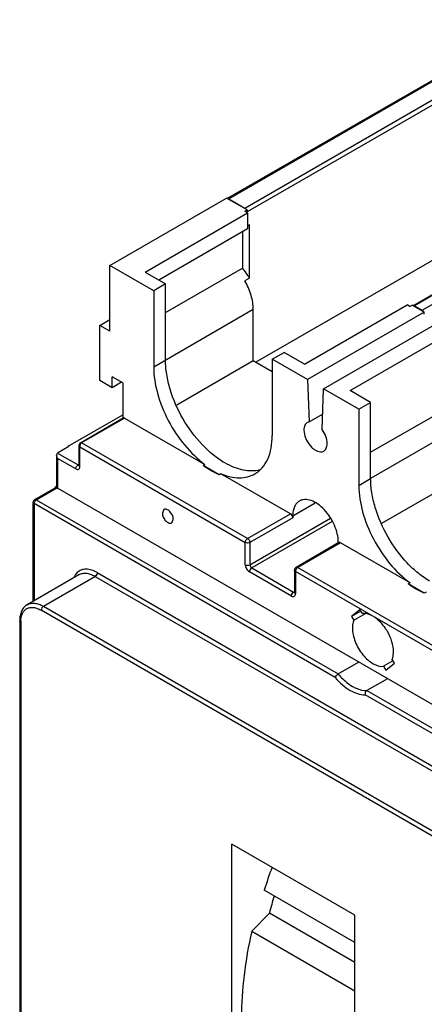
# Model space of a CAD drawing. Header units: millimetres. Extents: x 38 to 217, y 27 to 328.
# Tile 4 of 5: x 38 to 101, y 176 to 328. Entities that reach past the tile are written whole.
import ezdxf

# ---------------------------------------------------------------- set-up
doc = ezdxf.new("R2010")
doc.units = ezdxf.units.MM
doc.header["$LTSCALE"] = 23.141324
doc.layers.get('0').update_dxf_attribs({"linetype": 'CONTINUOUS'})

msp = doc.modelspace()

# ---------------------------------------------------------------- linework, layer by layer
at = {"color": 7, "linetype": 'Continuous'}
for p, q in [((118.52, 328.45), (70.43, 300.69)), ((70.68, 300.67), (118.77, 328.43)), ((73.16, 299.24), (108.16, 319.45)), ((108.51, 318.83), (73.51, 298.63)), ((100.64, 283.37), (148.72, 311.13)), ((99.21, 284.08), (134.21, 304.28)), ((134.46, 304.26), (99.46, 284.05)), ((52.23, 290.32), (70.33, 300.77)), ((73.51, 298.94), (70.33, 300.77)), ((70.68, 300.67), (73.16, 299.24)), ((57.67, 289.3), (73.58, 298.49)), ((73.16, 298.73), (73.51, 298.94)), ((73.58, 298.49), (73.16, 298.73)), ((73.51, 298.94), (73.51, 298.63)), ((73.58, 298.49), (73.58, 296)), ((73.87, 296.65), (73.58, 296.49)), ((73.87, 288.36), (73.87, 296.65)), ((73.58, 296), (59.83, 288.06)), ((72.8, 295.55), (72.8, 289.91)), ((106.46, 293.56), (74.84, 275.31)), ((52.23, 280.12), (52.23, 290.32)), ((59.02, 286.4), (52.23, 290.32)), ((57.67, 289.3), (60.85, 287.47)), ((60.85, 283.01), (72.8, 289.91)), ((60.85, 287.47), (59.02, 286.4)), ((60.85, 275.63), (60.85, 287.47)), ((73.87, 288.36), (73.16, 287.95)), ((59.02, 286.4), (59.02, 274.56)), ((82.42, 275.01), (98.33, 284.2)), ((98.76, 283.95), (98.33, 284.2)), ((98.76, 283.95), (99.11, 284.16)), ((100.98, 283.08), (99.11, 284.16)), ((74.47, 283.48), (59.02, 274.56)), ((74.47, 275.52), (74.47, 283.48)), ((100.98, 283.08), (82.88, 272.63)), ((99.46, 284.05), (100.64, 283.37)), ((100.99, 282.78), (100.98, 283.08)), ((50.64, 281.04), (52.23, 281.95)), ((50.64, 272.46), (50.64, 281.04)), ((52.23, 280.12), (50.64, 281.04)), ((85.36, 271.2), (103.46, 281.65)), ((89.49, 270.93), (105.4, 280.12)), ((77.4, 275.79), (79.24, 276.85)), ((82.42, 275.01), (79.24, 276.85)), ((74.47, 275.52), (62.59, 268.66)), ((77.4, 273.83), (74.47, 275.52)), ((77.4, 275.79), (77.4, 263.95)), ((82.88, 272.63), (77.4, 275.79)), ((52.56, 271.35), (50.64, 272.46)), ((52.56, 271.35), (52.56, 273.07)), ((54.21, 272.12), (52.56, 273.07)), ((54.04, 272.21), (52.56, 271.35)), ((54.21, 272.12), (54.21, 266.68)), ((82.88, 272.63), (83.11, 266.05)), ((85.13, 264.89), (85.36, 271.2)), ((90.84, 268.03), (85.36, 271.2)), ((92.67, 269.09), (89.49, 270.93)), ((90.84, 268.03), (92.67, 269.09)), ((92.67, 257.26), (92.67, 269.09)), ((90.84, 268.03), (90.84, 256.19)), ((92.67, 261.35), (105.4, 268.7)), ((45.76, 262.3), (54.21, 267.18)), ((47.64, 262.84), (54.29, 266.68)), ((54.49, 266.66), (47.84, 262.82)), ((54.49, 266.66), (66.97, 259.46)), ((83.11, 266.05), (82.84, 265.95)), ((83.11, 266.05), (85.21, 267.27)), ((106.25, 265.13), (92.66, 257.28)), ((73.58, 247.96), (47.84, 262.82)), ((43.96, 260.89), (44.1, 261.21)), ((45.87, 262.23), (44.1, 261.21)), ((44.1, 261.21), (47.28, 259.38)), ((45.76, 262.3), (45.76, 262.17)), ((45.87, 262.23), (45.76, 262.3)), ((47.41, 262.43), (47.41, 259.34)), ((47.41, 262.43), (47.56, 262.17)), ((47.56, 259.13), (47.56, 262.17)), ((47.56, 262.17), (73.23, 247.35)), ((85.13, 261.44), (85.39, 261.54)), ((43.96, 260.89), (43.96, 255.97)), ((44.1, 260.39), (43.96, 260.89)), ((44.1, 260.39), (44.1, 255.76)), ((46.92, 258.77), (44.1, 260.39)), ((47.28, 259.38), (47.36, 259.43)), ((47.41, 259.34), (47.41, 259.29)), ((66.68, 259.29), (66.97, 259.46)), ((69.17, 257.86), (66.68, 259.29)), ((69.45, 258.02), (69.17, 257.86)), ((80.23, 251.8), (69.45, 258.02)), ((90.84, 256.19), (92.67, 257.26)), ((94.4, 250.33), (106.25, 257.17)), ((40.56, 254.02), (43.74, 255.85)), ((40.81, 253.99), (44, 255.83)), ((43.75, 255.97), (43.91, 256.06)), ((43.75, 255.97), (43.75, 255.86)), ((43.8, 255.89), (43.75, 255.86)), ((43.91, 255.88), (43.85, 255.92)), ((142.07, 199.2), (44.1, 255.76)), ((40.31, 238.23), (40.31, 253.58)), ((40.81, 253.99), (87.62, 226.96)), ((40.45, 253.38), (40.45, 238.31)), ((87.18, 226.4), (40.45, 253.38)), ((60.61, 252.47), (60.36, 251.92)), ((80.58, 251.5), (84.08, 253.52)), ((61.81, 250.39), (62.06, 250.94)), ((73.58, 247.96), (80.23, 251.8)), ((80.58, 251.19), (73.94, 247.35)), ((73.94, 243.91), (86.46, 251.14)), ((86.69, 250.61), (74.22, 243.42)), ((80.58, 251.5), (80.58, 251.19)), ((73.23, 243.91), (73.23, 247.35)), ((73.94, 247.35), (73.94, 243.91)), ((87.76, 247.33), (81.11, 243.5)), ((88.01, 247.31), (81.36, 243.47)), ((87.65, 247.27), (87.65, 247.42)), ((98.79, 241.09), (88.01, 247.31)), ((74.22, 243.42), (80.72, 239.66)), ((80.86, 243.06), (80.86, 239.62)), ((81.01, 242.86), (81.01, 239.41)), ((105.05, 228.98), (81.01, 242.86)), ((81.36, 243.47), (105.4, 229.59)), ((47.4, 242.32), (39.41, 237.71)), ((41.91, 237.46), (49.9, 242.07)), ((128.38, 196.77), (49.9, 242.07)), ((50.25, 242.69), (128.73, 197.38)), ((80.37, 239.05), (73.87, 242.8)), ((98.5, 240.92), (98.79, 241.09)), ((100.99, 239.49), (98.5, 240.92)), ((80.72, 239.66), (80.81, 239.71)), ((80.86, 239.62), (80.86, 239.58)), ((101.27, 239.65), (100.99, 239.49)), ((120.03, 191.54), (41.56, 236.85)), ((41.91, 237.46), (120.39, 192.15)), ((91.01, 236.92), (89.69, 235.86)), ((91.38, 236.34), (91.01, 236.92)), ((38.23, 235.21), (38.23, 144.6)), ((91.13, 236.7), (89.69, 235.86)), ((89.69, 235.86), (90.06, 235.29)), ((90.06, 235.29), (91.87, 236.33)), ((38.38, 235.01), (38.38, 144.39)), ((96.37, 228.63), (95.99, 229.2)), ((87.62, 226.96), (90.81, 228.8)), ((96.12, 228.98), (94.68, 228.15)), ((94.68, 228.15), (95.05, 227.57)), ((95.05, 227.57), (96.37, 228.63)), ((95.26, 226.23), (92.08, 224.39)), ((138.53, 196.75), (91.81, 223.73)), ((92.08, 224.39), (138.89, 197.37)), ((71.15, 159.29), (71.15, 200.58)), ((90.24, 189.56), (71.15, 200.58)), ((90.24, 185.29), (76.15, 193.42)), ((76.96, 189.88), (74.22, 187.04)), ((90.24, 182.21), (76.96, 189.88)), ((90.24, 132.32), (90.24, 189.56)), ((74.22, 187.04), (90.24, 177.8))]:
    msp.add_line(p, q, dxfattribs=at)
msp.add_lwpolyline([(47.64, 262.84), (47.56, 262.78), (47.41, 262.43)], dxfattribs=at)
for centre, radius, start, end in [((44.85, 257.88), 2.21, 240.0381, 241.2072), ((45.7, 259.42), 3.96, 241.2395, 242.1779), ((43.77, 255.45), 0.441, 59.6425, 64.6173), ((40.81, 253.58), 0.5, 119.9999, 180), ((41.22, 253.33), 0.772, 158.8442, 163.9656), ((41.29, 253.31), 0.845, 141.1865, 158.8137), ((81.36, 243.06), 0.5, 119.9999, 180), ((81.77, 242.81), 0.772, 158.8442, 163.9656), ((81.84, 242.79), 0.845, 141.1865, 158.8137), ((42.44, 235.01), 4.06, 177.5087, 180.0136), ((154.99, 168.28), 82.75, 159.7059, 162.3101), ((147.86, 171.24), 73.31, 163.1225, 165.2708)]:
    msp.add_arc(centre, radius, start, end, dxfattribs=at)
for points, knots in [([(70.45, 300.7), (70.46, 300.71), (70.51, 300.72), (70.56, 300.71), (70.6, 300.7)], [0, 0, 0, 0, 0.232763, 1, 1, 1, 1]), ([(73.16, 299.24), (73.18, 299.22), (73.27, 299.16), (73.34, 299.08), (73.39, 299.01)], [0, 0, 0, 0, 0.230019, 1, 1, 1, 1]), ([(73.87, 288.36), (73.79, 288.5), (73.47, 289.03), (73.1, 289.54), (72.8, 289.91)], [0, 0, 0, 0, 0.25212, 1, 1, 1, 1]), ([(74.47, 283.48), (74.47, 284.23), (74.2, 285.79), (73.57, 287.24), (73.16, 287.95)], [0, 0, 0, 0, 0.474443, 1, 1, 1, 1]), ([(99.23, 284.09), (99.24, 284.09), (99.29, 284.11), (99.34, 284.1), (99.38, 284.09)], [0, 0, 0, 0, 0.23245, 1, 1, 1, 1]), ([(100.64, 283.37), (100.66, 283.36), (100.75, 283.3), (100.82, 283.21), (100.87, 283.14)], [0, 0, 0, 0, 0.229773, 1, 1, 1, 1]), ([(70.05, 259.7), (69.42, 260.07), (68.17, 260.94), (65.85, 263.12), (63.39, 266.48), (61.71, 270.28), (60.99, 273.39), (60.85, 274.9), (60.85, 275.63)], [0, 0, 0, 0, 0.114248, 0.237547, 0.499999, 0.762451, 0.885751, 1, 1, 1, 1]), ([(59.02, 274.56), (59.02, 273.2), (59.49, 270.31), (61.16, 266.18), (63.66, 262.41), (65.81, 260.31), (66.97, 259.46)], [0, 0, 0, 0, 0.233603, 0.49212, 0.754862, 1, 1, 1, 1]), ([(54.49, 266.66), (54.46, 266.68), (54.39, 266.71), (54.32, 266.7), (54.29, 266.68)], [0, 0, 0, 0, 0.550038, 1, 1, 1, 1]), ([(82.84, 265.95), (82.76, 265.91), (82.6, 265.77), (82.43, 265.5), (82.34, 265.16), (82.32, 264.92), (82.32, 264.79)], [0, 0, 0, 0, 0.217927, 0.451022, 0.710571, 1, 1, 1, 1]), ([(82.32, 264.79), (82.32, 264.37), (82.53, 263.5), (83.09, 262.56), (83.7, 261.94), (84.29, 261.53), (84.82, 261.38), (85.13, 261.44)], [0, 0, 0, 0, 0.261539, 0.547063, 0.682505, 0.804947, 1, 1, 1, 1]), ([(85.92, 262.71), (85.92, 263.08), (85.75, 263.86), (85.37, 264.56), (85.13, 264.89)], [0, 0, 0, 0, 0.475925, 1, 1, 1, 1]), ([(47.84, 262.82), (47.82, 262.81), (47.72, 262.74), (47.65, 262.63), (47.61, 262.54)], [0, 0, 0, 0, 0.230137, 1, 1, 1, 1]), ([(47.64, 262.84), (47.66, 262.85), (47.72, 262.87), (47.8, 262.85), (47.84, 262.82)], [0, 0, 0, 0, 0.222616, 1, 1, 1, 1]), ([(74.71, 258), (75.14, 258.25), (75.94, 258.92), (76.79, 260.32), (77.3, 262.04), (77.4, 263.29), (77.4, 263.95)], [0, 0, 0, 0, 0.217783, 0.450926, 0.71025, 1, 1, 1, 1]), ([(85.39, 261.54), (85.48, 261.59), (85.64, 261.72), (85.8, 261.99), (85.9, 262.33), (85.92, 262.58), (85.92, 262.71)], [0, 0, 0, 0, 0.217934, 0.451027, 0.710571, 1, 1, 1, 1]), ([(75.48, 258.62), (75.07, 258.51), (74.21, 258.4), (72.85, 258.54), (71.44, 258.98), (70.51, 259.44), (70.05, 259.7)], [0, 0, 0, 0, 0.2197, 0.456891, 0.716543, 1, 1, 1, 1]), ([(46.92, 258.77), (46.92, 258.89), (47.01, 259.13), (47.17, 259.32), (47.28, 259.38)], [0, 0, 0, 0, 0.500002, 1, 1, 1, 1]), ([(46.92, 258.77), (47, 258.72), (47.15, 258.66), (47.39, 258.7), (47.54, 258.89), (47.56, 259.05), (47.56, 259.13)], [0, 0, 0, 0, 0.275393, 0.499998, 0.724604, 1, 1, 1, 1]), ([(47.28, 259.38), (47.29, 259.37), (47.33, 259.35), (47.38, 259.34), (47.42, 259.34)], [0, 0, 0, 0, 0.277736, 1, 1, 1, 1]), ([(47.43, 259.26), (47.44, 259.25), (47.47, 259.2), (47.52, 259.16), (47.56, 259.13)], [0, 0, 0, 0, 0.225566, 1, 1, 1, 1]), ([(69.17, 257.86), (68.89, 257.98), (68.32, 258.25), (67.49, 258.73), (66.95, 259.1), (66.68, 259.29)], [0, 0, 0, 0, 0.31821, 0.651773, 1, 1, 1, 1]), ([(69.45, 258.02), (69.92, 257.83), (70.85, 257.52), (72.26, 257.34), (73.57, 257.48), (74.35, 257.8), (74.71, 258)], [0, 0, 0, 0, 0.281353, 0.538022, 0.774598, 1, 1, 1, 1]), ([(101.87, 241.33), (101.24, 241.7), (99.99, 242.57), (97.67, 244.75), (95.21, 248.1), (93.53, 251.91), (92.81, 255.02), (92.67, 256.53), (92.67, 257.26)], [0, 0, 0, 0, 0.114248, 0.237547, 0.499999, 0.762451, 0.885751, 1, 1, 1, 1]), ([(43.75, 255.86), (43.76, 255.87), (43.81, 255.88), (43.87, 255.88), (43.91, 255.86)], [0, 0, 0, 0, 0.232106, 1, 1, 1, 1]), ([(43.96, 255.97), (43.96, 255.96), (43.96, 255.9), (43.99, 255.85), (44.02, 255.82)], [0, 0, 0, 0, 0.236998, 1, 1, 1, 1]), ([(44, 255.83), (44.01, 255.82), (44.04, 255.81), (44.06, 255.79), (44.07, 255.79)], [0, 0, 0, 0, 0.511221, 1, 1, 1, 1]), ([(90.84, 256.19), (90.84, 254.82), (91.31, 251.94), (92.98, 247.81), (95.48, 244.04), (97.63, 241.94), (98.79, 241.09)], [0, 0, 0, 0, 0.233603, 0.49212, 0.754862, 1, 1, 1, 1]), ([(40.45, 253.38), (40.41, 253.4), (40.34, 253.46), (40.31, 253.55), (40.31, 253.58)], [0, 0, 0, 0, 0.550759, 1, 1, 1, 1]), ([(40.48, 253.55), (40.48, 253.53), (40.46, 253.48), (40.45, 253.42), (40.45, 253.38)], [0, 0, 0, 0, 0.264707, 1, 1, 1, 1]), ([(40.56, 254.02), (40.59, 254.04), (40.68, 254.05), (40.77, 254.02), (40.81, 253.99)], [0, 0, 0, 0, 0.449978, 1, 1, 1, 1]), ([(40.81, 253.99), (40.79, 253.98), (40.73, 253.94), (40.67, 253.88), (40.63, 253.84)], [0, 0, 0, 0, 0.231066, 1, 1, 1, 1]), ([(81.62, 253.79), (81.45, 253.69), (81.15, 253.43), (80.82, 252.9), (80.62, 252.23), (80.58, 251.75), (80.58, 251.5)], [0, 0, 0, 0, 0.217766, 0.450897, 0.71037, 1, 1, 1, 1]), ([(87.65, 247.42), (87.65, 247.84), (87.53, 248.74), (87.09, 250.06), (86.4, 251.33), (85.53, 252.45), (84.54, 253.33), (83.51, 253.89), (82.63, 254.06), (82.01, 253.97), (81.74, 253.86), (81.62, 253.79)], [0, 0, 0, 0, 0.128745, 0.270397, 0.417613, 0.562017, 0.695748, 0.813063, 0.912471, 0.95712, 1, 1, 1, 1]), ([(62.06, 250.94), (62.06, 251.16), (61.94, 251.6), (61.63, 252.07), (61.31, 252.36), (61.06, 252.5), (60.82, 252.55), (60.67, 252.51), (60.61, 252.47)], [0, 0, 0, 0, 0.269934, 0.561324, 0.695468, 0.813138, 0.912851, 1, 1, 1, 1]), ([(60.36, 251.92), (60.36, 251.71), (60.48, 251.26), (60.78, 250.79), (61.11, 250.5), (61.36, 250.37), (61.6, 250.32), (61.75, 250.36), (61.81, 250.39)], [0, 0, 0, 0, 0.269934, 0.561324, 0.695468, 0.813138, 0.912851, 1, 1, 1, 1]), ([(80.58, 251.19), (80.58, 251.31), (80.5, 251.55), (80.33, 251.74), (80.23, 251.8)], [0, 0, 0, 0, 0.499999, 1, 1, 1, 1]), ([(73.23, 247.35), (73.23, 247.47), (73.31, 247.71), (73.48, 247.9), (73.58, 247.96)], [0, 0, 0, 0, 0.500002, 1, 1, 1, 1]), ([(73.58, 247.96), (73.61, 247.95), (73.71, 247.88), (73.79, 247.78), (73.83, 247.7)], [0, 0, 0, 0, 0.229114, 1, 1, 1, 1]), ([(73.83, 247.7), (73.85, 247.67), (73.9, 247.56), (73.94, 247.44), (73.94, 247.35)], [0, 0, 0, 0, 0.267144, 1, 1, 1, 1]), ([(73.94, 247.35), (73.83, 247.29), (73.58, 247.24), (73.33, 247.29), (73.23, 247.35)], [0, 0, 0, 0, 0.499999, 1, 1, 1, 1]), ([(88.01, 247.31), (87.97, 247.33), (87.88, 247.37), (87.79, 247.35), (87.76, 247.33)], [0, 0, 0, 0, 0.550038, 1, 1, 1, 1]), ([(50.25, 242.69), (49.98, 242.85), (49.42, 243.1), (48.56, 243.26), (47.78, 243.14), (47.34, 242.87), (47.17, 242.71)], [0, 0, 0, 0, 0.293013, 0.550209, 0.779813, 1, 1, 1, 1]), ([(73.23, 243.91), (73.33, 243.84), (73.58, 243.8), (73.83, 243.84), (73.94, 243.91)], [0, 0, 0, 0, 0.500001, 1, 1, 1, 1]), ([(73.23, 243.91), (73.23, 243.69), (73.38, 243.26), (73.68, 242.91), (73.87, 242.8)], [0, 0, 0, 0, 0.500001, 1, 1, 1, 1]), ([(74.22, 243.42), (74.11, 243.35), (73.95, 243.16), (73.87, 242.92), (73.87, 242.8)], [0, 0, 0, 0, 0.499998, 1, 1, 1, 1]), ([(73.94, 243.91), (73.94, 243.81), (74, 243.62), (74.14, 243.46), (74.22, 243.42)], [0, 0, 0, 0, 0.500001, 1, 1, 1, 1]), ([(81.01, 242.86), (80.97, 242.88), (80.9, 242.94), (80.86, 243.02), (80.86, 243.06)], [0, 0, 0, 0, 0.550759, 1, 1, 1, 1]), ([(81.03, 243.03), (81.03, 243.01), (81.01, 242.96), (81.01, 242.9), (81.01, 242.86)], [0, 0, 0, 0, 0.264707, 1, 1, 1, 1]), ([(81.11, 243.5), (81.14, 243.52), (81.24, 243.53), (81.32, 243.5), (81.36, 243.47)], [0, 0, 0, 0, 0.449978, 1, 1, 1, 1]), ([(81.36, 243.47), (81.35, 243.46), (81.28, 243.42), (81.22, 243.36), (81.18, 243.32)], [0, 0, 0, 0, 0.231066, 1, 1, 1, 1]), ([(46.89, 242.39), (46.87, 242.36), (46.8, 242.25), (46.73, 242.14), (46.69, 242.05)], [0, 0, 0, 0, 0.244958, 1, 1, 1, 1]), ([(47.17, 242.71), (47.14, 242.68), (47.04, 242.58), (46.95, 242.47), (46.89, 242.39)], [0, 0, 0, 0, 0.246113, 1, 1, 1, 1]), ([(49.9, 242.07), (49.68, 242.2), (49.25, 242.41), (48.57, 242.57), (47.94, 242.55), (47.57, 242.42), (47.4, 242.32)], [0, 0, 0, 0, 0.289699, 0.549083, 0.782213, 1, 1, 1, 1]), ([(50.25, 242.69), (50.25, 242.56), (50.17, 242.32), (50.01, 242.13), (49.9, 242.07)], [0, 0, 0, 0, 0.500002, 1, 1, 1, 1]), ([(100.99, 239.49), (100.71, 239.61), (100.14, 239.88), (99.31, 240.36), (98.77, 240.73), (98.5, 240.92)], [0, 0, 0, 0, 0.31821, 0.651773, 1, 1, 1, 1]), ([(80.37, 239.05), (80.37, 239.17), (80.45, 239.41), (80.62, 239.6), (80.72, 239.66)], [0, 0, 0, 0, 0.500002, 1, 1, 1, 1]), ([(80.37, 239.05), (80.45, 239), (80.59, 238.94), (80.83, 238.98), (80.99, 239.17), (81.01, 239.33), (81.01, 239.41)], [0, 0, 0, 0, 0.275393, 0.499998, 0.724604, 1, 1, 1, 1]), ([(80.72, 239.66), (80.74, 239.65), (80.78, 239.63), (80.83, 239.62), (80.87, 239.62)], [0, 0, 0, 0, 0.277736, 1, 1, 1, 1]), ([(80.86, 239.62), (80.86, 239.58), (80.9, 239.49), (80.97, 239.44), (81.01, 239.41)], [0, 0, 0, 0, 0.449974, 1, 1, 1, 1]), ([(39.41, 237.71), (39.22, 237.6), (38.86, 237.3), (38.49, 236.7), (38.27, 235.99), (38.23, 235.48), (38.23, 235.21)], [0, 0, 0, 0, 0.232203, 0.471239, 0.725848, 1, 1, 1, 1]), ([(38.38, 235.19), (38.39, 235.4), (38.44, 235.81), (38.63, 236.37), (38.94, 236.81), (39.35, 237.13), (39.85, 237.29), (40.4, 237.29), (40.98, 237.14), (41.37, 236.96), (41.56, 236.85)], [0, 0, 0, 0, 0.142261, 0.269818, 0.385344, 0.494446, 0.604542, 0.722734, 0.853971, 1, 1, 1, 1]), ([(39.41, 237.71), (39.58, 237.8), (39.95, 237.94), (40.58, 237.96), (41.25, 237.79), (41.69, 237.59), (41.91, 237.46)], [0, 0, 0, 0, 0.217787, 0.450917, 0.710301, 1, 1, 1, 1]), ([(41.91, 237.46), (41.81, 237.4), (41.64, 237.21), (41.56, 236.97), (41.56, 236.85)], [0, 0, 0, 0, 0.499998, 1, 1, 1, 1]), ([(38.38, 235.01), (38.33, 235.03), (38.26, 235.09), (38.23, 235.18), (38.23, 235.21)], [0, 0, 0, 0, 0.550026, 1, 1, 1, 1]), ([(90.06, 235.29), (90.03, 235.2), (89.89, 234.81), (89.85, 234.4), (89.85, 234.08)], [0, 0, 0, 0, 0.231179, 1, 1, 1, 1]), ([(93.03, 235.92), (92.89, 236), (92.38, 236.26), (91.79, 236.39), (91.38, 236.34)], [0, 0, 0, 0, 0.281135, 1, 1, 1, 1]), ([(96.21, 230.41), (96.21, 230.93), (96.01, 232.03), (95.33, 233.58), (94.33, 234.94), (93.48, 235.66), (93.03, 235.92)], [0, 0, 0, 0, 0.237241, 0.500001, 0.76276, 1, 1, 1, 1]), ([(89.85, 234.08), (89.85, 233.74), (89.93, 233.02), (90.26, 231.95), (90.77, 230.9), (91.43, 229.94), (92.2, 229.13), (93.21, 228.39), (94.13, 228.08), (94.68, 228.15)], [0, 0, 0, 0, 0.123952, 0.259757, 0.401781, 0.543623, 0.678821, 0.801931, 1, 1, 1, 1]), ([(95.99, 229.2), (96.03, 229.29), (96.17, 229.68), (96.21, 230.09), (96.21, 230.41)], [0, 0, 0, 0, 0.231179, 1, 1, 1, 1]), ([(87.18, 226.4), (87.21, 226.52), (87.34, 226.73), (87.52, 226.9), (87.62, 226.96)], [0, 0, 0, 0, 0.482433, 1, 1, 1, 1]), ([(87.18, 226.4), (87.53, 226), (88.25, 225.26), (89.71, 224.19), (91.01, 223.71), (91.81, 223.73)], [0, 0, 0, 0, 0.291728, 0.559342, 1, 1, 1, 1]), ([(87.62, 226.96), (87.79, 226.76), (88.45, 226.03), (89.22, 225.39), (89.85, 225.03)], [0, 0, 0, 0, 0.265878, 1, 1, 1, 1]), ([(89.85, 225.03), (90.03, 224.92), (90.72, 224.57), (91.51, 224.37), (92.08, 224.39)], [0, 0, 0, 0, 0.278243, 1, 1, 1, 1]), ([(92.08, 224.39), (92.03, 224.37), (91.84, 224.19), (91.78, 223.92), (91.81, 223.73)], [0, 0, 0, 0, 0.234967, 1, 1, 1, 1]), ([(74.22, 187.04), (73.71, 184.78), (72.92, 180.33), (72.63, 175.82), (72.63, 173.64)], [0, 0, 0, 0, 0.515243, 1, 1, 1, 1])]:
    msp.add_open_spline(points, degree=3, knots=knots, dxfattribs=at)
for points in [[(70.6, 300.7), (70.63, 300.7), (70.66, 300.68), (70.68, 300.67)], [(99.38, 284.09), (99.41, 284.08), (99.44, 284.07), (99.46, 284.05)], [(47.61, 262.54), (47.58, 262.46), (47.56, 262.38), (47.55, 262.29)], [(47.55, 262.29), (47.55, 262.25), (47.55, 262.21), (47.56, 262.17)], [(47.41, 259.34), (47.41, 259.31), (47.42, 259.29), (47.43, 259.26)], [(44.02, 255.82), (43.98, 255.84), (43.95, 255.86), (43.91, 255.88)], [(43.91, 255.86), (43.93, 255.86), (43.94, 255.85), (43.96, 255.85)], [(44.07, 255.79), (44.08, 255.78), (44.09, 255.77), (44.1, 255.76)]]:
    msp.add_open_spline(points, degree=3, dxfattribs=at)

doc.saveas('drawing.dxf')
